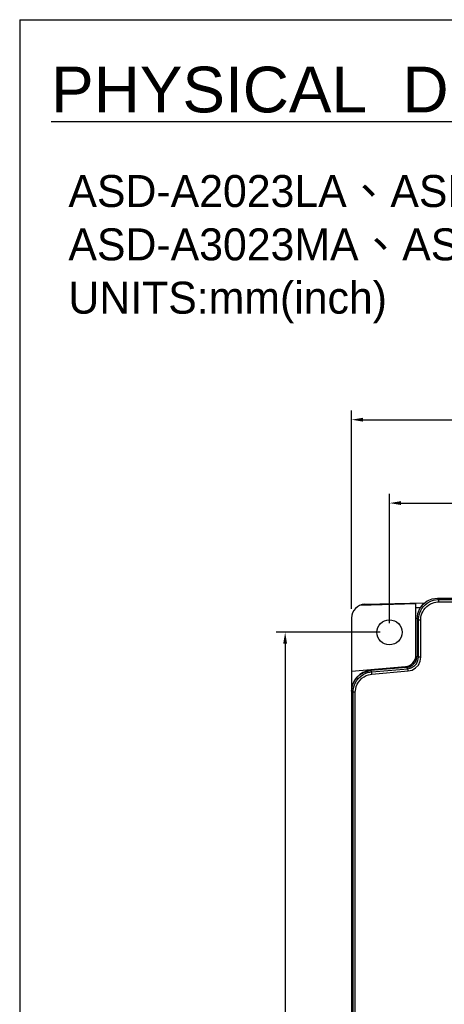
# Model space of a CAD drawing. Extents: x 101 to 1769, y -117 to 553.
# Tile 50 of 60: x 1215 to 1308, y 338 to 553. Entities that reach past the tile are written whole.
import ezdxf

# ---------------------------------------------------------------- set-up
doc = ezdxf.new("R2010")
doc.units = 0
doc.header["$LTSCALE"] = 23.1
doc.header["$MEASUREMENT"] = 0
doc.layers.get('0').update_dxf_attribs({"linetype": 'CONTINUOUS'})
doc.layers.get('Defpoints').update_dxf_attribs({"linetype": 'CONTINUOUS'})
doc.layers.add('AM_5', color=3, linetype='CONTINUOUS', lineweight=15)
doc.dimstyles.get("Standard").update_dxf_attribs({"dimtxt": 3, "dimasz": 2.5, "dimexe": 2, "dimexo": 2, "dimgap": 0.5, "dimtad": 1, "dimdec": 1, "dimzin": 0, "dimdsep": 46, "dimtxsty": 'Standard', "dimcen": 3, "dimadec": 0, "dimazin": 0, "dimtfac": 1, "dimtdec": 1, "dimtofl": 0, "dimtmove": 1, "dimatfit": 3, "dimfxl": 0, "dimtolj": 1, "dimtzin": 0, "dimarcsym": 0})

# ---------------------------------------------------------------- blocks, each defined once
blk = doc.blocks.new('*D17')
at = {"layer": 'AM_5', "color": 0, "lineweight": -2}
for p, q in [((1296.16, 421.35), (1296.16, 449.63)), ((1387.32, 421.28), (1387.32, 449.63)), ((1298.66, 447.63), (1384.82, 447.63))]:
    blk.add_line(p, q, dxfattribs=at)
at = {"layer": 'AM_5', "color": 0}
for points in [[(1298.66, 448.05), (1298.66, 447.21), (1296.16, 447.63)], [(1384.82, 448.05), (1384.82, 447.21), (1387.32, 447.63)]]:
    blk.add_solid(points, dxfattribs=at)
at = {"layer": 'Defpoints', "color": 0}
for p in [(1387.32, 447.63), (1296.16, 419.35), (1387.32, 419.28)]:
    blk.add_point(p, dxfattribs=at)
at = {"layer": 'AM_5', "color": 0, "insert": (1341.74, 449.63), "char_height": 3, "attachment_point": 5}
blk.add_mtext('\\A1;91.2(3.58)', dxfattribs=at)
blk = doc.blocks.new('*D18')
at = {"layer": 'AM_5', "color": 0, "lineweight": -2}
for p, q in [((1287.86, 424.48), (1287.86, 467.87)), ((1397.86, 425.85), (1397.86, 467.87)), ((1290.36, 465.87), (1395.36, 465.87))]:
    blk.add_line(p, q, dxfattribs=at)
at = {"layer": 'AM_5', "color": 0}
for points in [[(1290.36, 466.29), (1290.36, 465.46), (1287.86, 465.87)], [(1395.36, 466.29), (1395.36, 465.46), (1397.86, 465.87)]]:
    blk.add_solid(points, dxfattribs=at)
at = {"layer": 'Defpoints', "color": 0}
for p in [(1397.86, 465.87), (1287.86, 422.48), (1397.86, 423.85)]:
    blk.add_point(p, dxfattribs=at)
at = {"layer": 'AM_5', "color": 0, "insert": (1342.86, 467.87), "char_height": 3, "attachment_point": 5}
blk.add_mtext('\\A1;110.0(4.33)', dxfattribs=at)
blk = doc.blocks.new('*D19')
at = {"layer": 'AM_5', "color": 0, "lineweight": -2}
for p, q in [((1294.16, 419.35), (1271.34, 419.35)), ((1273.34, 416.85), (1273.34, 192.35)), ((1294.16, 189.85), (1271.34, 189.85))]:
    blk.add_line(p, q, dxfattribs=at)
at = {"layer": 'AM_5', "color": 0}
for points in [[(1272.92, 416.85), (1273.76, 416.85), (1273.34, 419.35)], [(1272.92, 192.35), (1273.76, 192.35), (1273.34, 189.85)]]:
    blk.add_solid(points, dxfattribs=at)
at = {"layer": 'Defpoints', "color": 0}
for p in [(1296.16, 419.35), (1273.34, 189.85), (1296.16, 189.85)]:
    blk.add_point(p, dxfattribs=at)
at = {"layer": 'AM_5', "color": 0, "insert": (1271.34, 304.6), "char_height": 3, "attachment_point": 5, "rotation": 90}
blk.add_mtext('\\A1;229.5(9.06)', dxfattribs=at)

msp = doc.modelspace()

# ---------------------------------------------------------------- linework, layer by layer
at = {"color": 7, "linetype": 'Continuous'}
for p, q in [((1215.27, 553.4), (1215.27, -117.24)), ((1215.27, 553.4), (1769.25, 553.4)), ((1306.69, 426.81), (1394.83, 426.81)), ((1306.98, 426.52), (1306.69, 426.81)), ((1301.96, 425.56), (1289.69, 425.24)), ((1290.78, 425.48), (1303.93, 425.82)), ((1301.96, 414.36), (1301.96, 425.56)), ((1301.96, 424.77), (1302.97, 424.8)), ((1306.98, 426.52), (1310.92, 426.52)), ((1306.98, 426.02), (1306.98, 426.52)), ((1306.98, 426.02), (1310.92, 426.02)), ((1287.86, 422.48), (1287.86, 186.22)), ((1302.19, 422.32), (1302.19, 414.15)), ((1302.49, 422.02), (1302.19, 422.32)), ((1302.49, 413.88), (1302.49, 422.02)), ((1302.99, 422.02), (1302.49, 422.02)), ((1302.99, 413.88), (1302.99, 422.02)), ((1302.19, 414.15), (1302.49, 413.88)), ((1302.99, 413.88), (1302.49, 413.88)), ((1287.86, 410.84), (1299.68, 411.87)), ((1299.9, 411.69), (1291.97, 411)), ((1299.91, 411.66), (1292, 410.97)), ((1299.91, 411.66), (1300.21, 411.39)), ((1292.29, 410.7), (1292, 410.97)), ((1292.29, 410.7), (1300.21, 411.39)), ((1292.33, 410.2), (1292.29, 410.7)), ((1292.33, 410.2), (1300.25, 410.89)), ((1300.25, 410.89), (1300.21, 411.39)), ((1287.89, 406.49), (1287.89, 200.21)), ((1288.19, 406.22), (1287.89, 406.49)), ((1288.19, 200.48), (1288.19, 406.22)), ((1288.69, 406.22), (1288.19, 406.22)), ((1288.69, 200.48), (1288.69, 406.22))]:
    msp.add_line(p, q, dxfattribs=at)
for points in [[(1302.19, 422.32), (1302.35, 423.48), (1302.8, 424.57), (1303.51, 425.5), (1304.44, 426.21), (1305.53, 426.66), (1306.69, 426.81)], [(1302.49, 422.02), (1302.5, 422.36), (1302.55, 422.74), (1302.64, 423.17), (1302.78, 423.62), (1302.99, 424.09), (1303.26, 424.54), (1303.59, 424.98), (1303.98, 425.37), (1304.42, 425.72), (1304.88, 426), (1305.36, 426.22), (1305.82, 426.37), (1306.26, 426.46), (1306.65, 426.51), (1306.98, 426.52)], [(1302.99, 422.02), (1303, 422.32), (1303.04, 422.66), (1303.12, 423.04), (1303.25, 423.44), (1303.43, 423.86), (1303.67, 424.26), (1303.97, 424.65), (1304.32, 425), (1304.7, 425.31), (1305.12, 425.56), (1305.54, 425.75), (1305.95, 425.89), (1306.34, 425.97), (1306.69, 426.01), (1306.98, 426.02)], [(1299.91, 411.66), (1300.63, 411.83), (1301.27, 412.21), (1301.77, 412.75), (1302.08, 413.42), (1302.19, 414.15)], [(1300.21, 411.39), (1300.93, 411.56), (1301.56, 411.94), (1302.06, 412.48), (1302.38, 413.15), (1302.49, 413.88)], [(1300.25, 410.89), (1301.11, 411.1), (1301.88, 411.55), (1302.48, 412.2), (1302.86, 413.01), (1302.99, 413.88)], [(1287.89, 406.49), (1288.09, 407.8), (1288.66, 409), (1289.56, 409.98), (1290.7, 410.66), (1292, 410.97)], [(1288.19, 406.22), (1288.21, 406.64), (1288.28, 407.12), (1288.42, 407.65), (1288.65, 408.2), (1288.96, 408.74), (1289.35, 409.24), (1289.82, 409.69), (1290.33, 410.05), (1290.87, 410.33), (1291.39, 410.53), (1291.88, 410.64), (1292.29, 410.7)], [(1288.69, 406.22), (1288.7, 406.59), (1288.77, 407.02), (1288.9, 407.49), (1289.1, 407.98), (1289.37, 408.46), (1289.72, 408.91), (1290.14, 409.3), (1290.59, 409.63), (1291.07, 409.88), (1291.54, 410.05), (1291.97, 410.15), (1292.33, 410.2)]]:
    msp.add_lwpolyline(points, dxfattribs=at)
msp.add_circle((1296.16, 419.35), 2.75, dxfattribs=at)
for centre, radius, start, end in [((1290.86, 422.48), 3, 91.5, 180), ((1299.46, 414.36), 2.5, 275, 0), ((1299.69, 414.18), 2.5, 275, 337.9757), ((1292.36, 406.52), 4.5, 95, 180)]:
    msp.add_arc(centre, radius, start, end, dxfattribs=at)

# ---------------------------------------------------------------- texts
at = {"attachment_point": 1}
for s, insert, char_height in [('{\\fArial|b0|i0|c0|p34;\\H1.667x;\\LPHYSICAL  DIMENSIONS}', (1222.14, 543.12), 6), ('ASD-A2023LA{\\fPMingLiU|b0|i0|c136|p22;、}ASD-A2023MA{\\fPMingLiU|b0|i0|c136|p22;、}ASD-A3023LA\\PASD-A3023MA{\\fPMingLiU|b0|i0|c136|p22;、}ASD-A2023-AB \\PUNITS:mm(inch)', (1225.93, 519.41), 7)]:
    msp.add_mtext(s, dxfattribs=dict(at, insert=insert, char_height=char_height))

# ---------------------------------------------------------------- dimensions: what is measured, and where the dimension line sits
at = {"layer": 'AM_5', "color": 7}
for base, p1, p2, text, picture, middle in [((1397.86, 465.87), (1287.86, 422.48), (1397.86, 423.85), '<>(4.33)', '*D18', (1342.86, 467.87)), ((1387.32, 447.63), (1296.16, 419.35), (1387.32, 419.28), '<>(3.58)', '*D17', (1341.74, 449.63))]:
    dim = msp.add_linear_dim(base=base, p1=p1, p2=p2, text=text, dimstyle='Standard', dxfattribs=at)
    dim.commit()
    dim.dimension.update_dxf_attribs({"geometry": picture, "text_midpoint": middle})
dim = msp.add_linear_dim(base=(1273.34, 189.85), p1=(1296.16, 419.35), p2=(1296.16, 189.85), angle=90, text='<>(9.06)', dimstyle='Standard', dxfattribs=at)
dim.commit()
dim.dimension.update_dxf_attribs({"geometry": '*D19', "text_midpoint": (1271.34, 304.6)})

doc.saveas('drawing.dxf')
